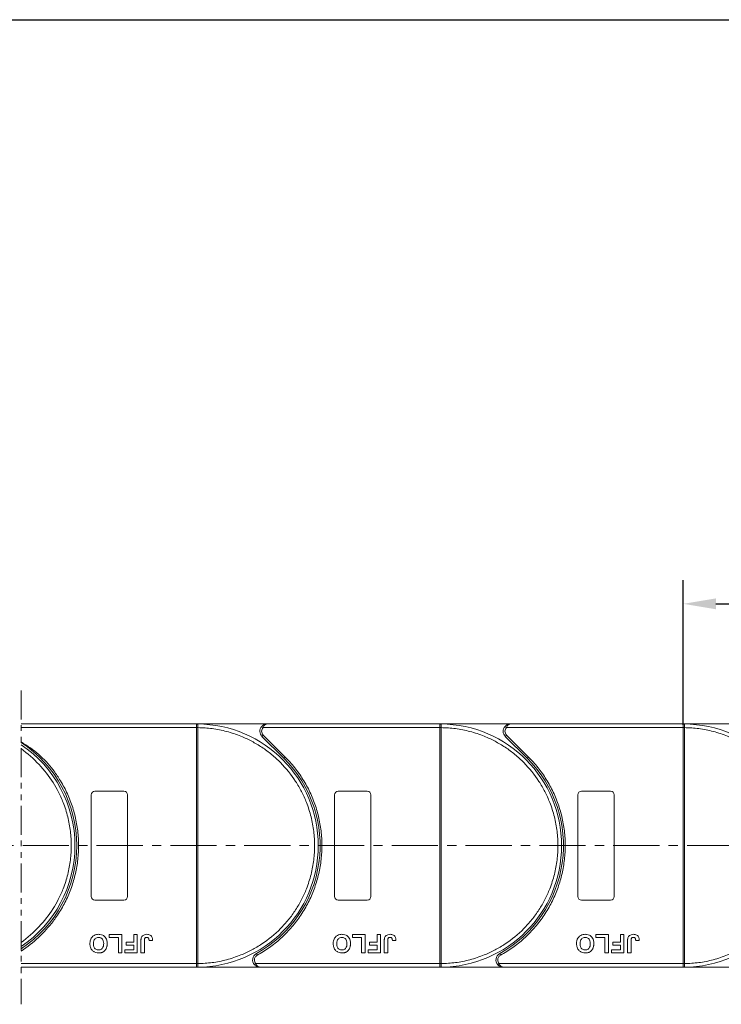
# Model space of a CAD drawing. Header units: millimetres. Extents: x 1995 to 3465, y 709 to 1742.
# Tile 20 of 45: x 2955 to 3149, y 1182 to 1453. Entities that reach past the tile are written whole.
import ezdxf

# ---------------------------------------------------------------- set-up
doc = ezdxf.new("R2010")
doc.units = ezdxf.units.MM
doc.linetypes.add('CENTERX2', pattern=[20.32, 12.7, -2.54, 2.54, -2.54])
doc.linetypes.add('PHANTOM2', pattern=[31.75, 15.875, -3.175, 3.175, -3.175, 3.175, -3.175])
doc.styles.get("Standard").update_dxf_attribs({"font": '仿宋_GB2312.ttf', "width": 0.8})
doc.dimstyles.new('副本 ISO-45.1', dxfattribs={"dimtxt": 10, "dimasz": 9, "dimexe": 6.5, "dimexo": 0.625, "dimgap": 2.5, "dimtad": 1, "dimdsep": 46, "dimtxsty": 'Standard', "dimcen": 2.5, "dimadec": 0, "dimazin": 0, "dimtfac": 1, "dimtmove": 0, "dimatfit": 3, "dimfxl": 0, "dimarcsym": 0})

# ---------------------------------------------------------------- blocks, each defined once
blk = doc.blocks.new('*D2275')
at = {"color": 0, "lineweight": -2}
for p, q in [((2874.61, 1452.94), (3389.92, 1452.94)), ((3383.42, 1200.96), (3383.42, 1443.94)), ((3296.36, 1191.96), (3389.92, 1191.96))]:
    blk.add_line(p, q, dxfattribs=at)
at = {"color": 0, "lineweight": 9}
for points in [[(3381.92, 1443.94), (3384.92, 1443.94), (3383.42, 1452.94)], [(3381.92, 1200.96), (3384.92, 1200.96), (3383.42, 1191.96)]]:
    blk.add_solid(points, dxfattribs=at)
at = {"layer": 'Defpoints', "color": 0, "lineweight": 9}
for p in [(2873.98, 1452.94), (3383.42, 1452.94), (3295.74, 1191.96)]:
    blk.add_point(p, dxfattribs=at)
at = {"color": 0, "lineweight": 9, "insert": (3375.92, 1322.45), "char_height": 10, "attachment_point": 5, "rotation": 90}
blk.add_mtext('2R+67', dxfattribs=at)
blk = doc.blocks.new('*D2279')
at = {"color": 0, "lineweight": -2}
for p, q in [((3138.1, 1258.73), (3138.1, 1298.55)), ((3205.1, 1259.08), (3205.1, 1298.55)), ((3147.1, 1292.05), (3196.1, 1292.05))]:
    blk.add_line(p, q, dxfattribs=at)
at = {"color": 0, "lineweight": 9}
for points in [[(3147.1, 1293.55), (3147.1, 1290.55), (3138.1, 1292.05)], [(3196.1, 1293.55), (3196.1, 1290.55), (3205.1, 1292.05)]]:
    blk.add_solid(points, dxfattribs=at)
at = {"layer": 'Defpoints', "color": 0, "lineweight": 9}
for p in [(3205.1, 1292.05), (3205.1, 1258.46), (3138.1, 1258.1)]:
    blk.add_point(p, dxfattribs=at)
at = {"color": 0, "lineweight": 9, "insert": (3171.6, 1299.55), "char_height": 10, "attachment_point": 5}
blk.add_mtext('67', dxfattribs=at)

msp = doc.modelspace()

# ---------------------------------------------------------------- linework, layer by layer
at = {"color": 3, "linetype": 'PHANTOM2', "lineweight": 9, "ltscale": 0.5}
msp.add_line((2955.796, 1268.134), (2955.795, 1181.745), dxfattribs=at)
at = {"color": 7, "linetype": 'Continuous', "lineweight": 15}
for p, q in [((3004.104, 1258.955), (2955.796, 1258.955)), ((3004.104, 1258.955), (3004.338, 1258.954)), ((3023.515, 1258.955), (3004.104, 1258.955)), ((3071.104, 1258.955), (3023.515, 1258.955)), ((3090.515, 1258.955), (3071.104, 1258.955)), ((3071.104, 1258.955), (3071.338, 1258.954)), ((3138.104, 1258.955), (3090.515, 1258.955)), ((3138.104, 1258.955), (3138.338, 1258.954)), ((3157.515, 1258.955), (3138.104, 1258.955)), ((2955.796, 1257.955), (3004.104, 1257.955)), ((3004.104, 1192.957), (3004.104, 1257.953)), ((3004.104, 1257.953), (3004.454, 1257.953)), ((3004.454, 1257.956), (3004.454, 1257.953)), ((3004.454, 1257.953), (3004.454, 1192.957)), ((3022.025, 1258.289), (3022.397, 1257.955)), ((3022.455, 1255.895), (3022.101, 1255.541)), ((3022.397, 1257.955), (3071.104, 1257.955)), ((3022.455, 1255.895), (3028.499, 1249.85)), ((3071.104, 1192.957), (3071.104, 1257.953)), ((3071.104, 1257.953), (3071.454, 1257.953)), ((3071.454, 1257.956), (3071.454, 1257.953)), ((3071.454, 1257.953), (3071.454, 1192.957)), ((3089.025, 1258.289), (3089.397, 1257.955)), ((3089.455, 1255.895), (3089.101, 1255.541)), ((3089.397, 1257.955), (3138.104, 1257.955)), ((3089.455, 1255.895), (3095.499, 1249.85)), ((3138.104, 1192.957), (3138.104, 1257.953)), ((3138.104, 1257.953), (3138.454, 1257.953)), ((3138.454, 1257.956), (3138.454, 1257.953)), ((3138.454, 1257.953), (3138.454, 1192.957)), ((3022.101, 1255.541), (3028.145, 1249.497)), ((3089.101, 1255.541), (3095.145, 1249.497)), ((3028.499, 1249.85), (3028.145, 1249.497)), ((3095.499, 1249.85), (3095.145, 1249.497)), ((2975.104, 1211.455), (2975.104, 1239.455)), ((2976.104, 1240.455), (2984.104, 1240.455)), ((2985.104, 1239.455), (2985.104, 1211.455)), ((3042.104, 1211.455), (3042.104, 1239.455)), ((3043.104, 1240.455), (3051.104, 1240.455)), ((3052.104, 1239.455), (3052.104, 1211.455)), ((3109.104, 1211.455), (3109.104, 1239.455)), ((3110.104, 1240.455), (3118.104, 1240.455)), ((3119.104, 1239.455), (3119.104, 1211.455)), ((2984.104, 1210.455), (2976.104, 1210.455)), ((3051.104, 1210.455), (3043.104, 1210.455)), ((3118.104, 1210.455), (3110.104, 1210.455)), ((2979.988, 1200.122), (2979.988, 1200.955)), ((2979.988, 1200.955), (2983.514, 1200.955)), ((2982.552, 1200.122), (2979.988, 1200.122)), ((2982.552, 1195.955), (2982.552, 1200.122)), ((2983.514, 1200.955), (2983.514, 1195.955)), ((2984.668, 1198.006), (2984.668, 1198.84)), ((2984.668, 1198.84), (2986.783, 1198.84)), ((2986.783, 1200.955), (2987.745, 1200.955)), ((2986.783, 1198.84), (2986.783, 1200.955)), ((2987.745, 1200.955), (2987.745, 1195.955)), ((2988.77, 1195.955), (2988.77, 1199.107)), ((2989.732, 1199.191), (2989.732, 1195.955)), ((2991.014, 1199.289), (2991.976, 1199.353)), ((3046.988, 1200.955), (3050.514, 1200.955)), ((3046.988, 1200.122), (3046.988, 1200.955)), ((3049.552, 1200.122), (3046.988, 1200.122)), ((3049.552, 1195.955), (3049.552, 1200.122)), ((3050.514, 1200.955), (3050.514, 1195.955)), ((3051.668, 1198.006), (3051.668, 1198.84)), ((3051.668, 1198.84), (3053.783, 1198.84)), ((3053.783, 1200.955), (3054.745, 1200.955)), ((3053.783, 1198.84), (3053.783, 1200.955)), ((3054.745, 1200.955), (3054.745, 1195.955)), ((3055.77, 1195.955), (3055.77, 1199.107)), ((3056.732, 1199.191), (3056.732, 1195.955)), ((3058.014, 1199.289), (3058.976, 1199.353)), ((3113.988, 1200.955), (3117.514, 1200.955)), ((3113.988, 1200.122), (3113.988, 1200.955)), ((3116.552, 1200.122), (3113.988, 1200.122)), ((3116.552, 1195.955), (3116.552, 1200.122)), ((3117.514, 1200.955), (3117.514, 1195.955)), ((3118.668, 1198.006), (3118.668, 1198.84)), ((3118.668, 1198.84), (3120.783, 1198.84)), ((3120.783, 1200.955), (3121.745, 1200.955)), ((3120.783, 1198.84), (3120.783, 1200.955)), ((3121.745, 1200.955), (3121.745, 1195.955)), ((3122.77, 1195.955), (3122.77, 1199.107)), ((3123.732, 1199.191), (3123.732, 1195.955)), ((3125.014, 1199.289), (3125.976, 1199.353)), ((2983.514, 1195.955), (2982.552, 1195.955)), ((2984.347, 1196.789), (2986.783, 1196.789)), ((2984.347, 1195.955), (2984.347, 1196.789)), ((2987.745, 1195.955), (2984.347, 1195.955)), ((2986.783, 1198.006), (2984.668, 1198.006)), ((2986.783, 1196.789), (2986.783, 1198.006)), ((2989.732, 1195.955), (2988.77, 1195.955)), ((3050.514, 1195.955), (3049.552, 1195.955)), ((3051.347, 1195.955), (3051.347, 1196.789)), ((3051.347, 1196.789), (3053.783, 1196.789)), ((3054.745, 1195.955), (3051.347, 1195.955)), ((3053.783, 1198.006), (3051.668, 1198.006)), ((3053.783, 1196.789), (3053.783, 1198.006)), ((3056.732, 1195.955), (3055.77, 1195.955)), ((3117.514, 1195.955), (3116.552, 1195.955)), ((3118.347, 1195.955), (3118.347, 1196.789)), ((3118.347, 1196.789), (3120.783, 1196.789)), ((3121.745, 1195.955), (3118.347, 1195.955)), ((3120.783, 1198.006), (3118.668, 1198.006)), ((3120.783, 1196.789), (3120.783, 1198.006)), ((3123.732, 1195.955), (3122.77, 1195.955)), ((3020.564, 1195.705), (3020.806, 1195.268)), ((3087.564, 1195.705), (3087.806, 1195.268)), ((3004.104, 1192.955), (2955.795, 1192.955)), ((2955.795, 1191.955), (3004.104, 1191.955)), ((3004.454, 1192.957), (3004.104, 1192.957)), ((3004.338, 1191.956), (3004.104, 1191.955)), ((3004.104, 1191.955), (3021.532, 1191.955)), ((3004.454, 1192.957), (3004.454, 1192.954)), ((3020.414, 1192.955), (3020.041, 1192.622)), ((3071.104, 1192.955), (3020.414, 1192.955)), ((3021.532, 1191.955), (3071.104, 1191.955)), ((3071.454, 1192.957), (3071.104, 1192.957)), ((3071.338, 1191.956), (3071.104, 1191.955)), ((3071.104, 1191.955), (3088.532, 1191.955)), ((3071.454, 1192.957), (3071.454, 1192.954)), ((3087.414, 1192.955), (3087.041, 1192.622)), ((3138.104, 1192.955), (3087.414, 1192.955)), ((3088.532, 1191.955), (3138.104, 1191.955)), ((3138.454, 1192.957), (3138.104, 1192.957)), ((3138.338, 1191.956), (3138.104, 1191.955)), ((3138.104, 1191.955), (3155.532, 1191.955)), ((3138.454, 1192.957), (3138.454, 1192.954))]:
    msp.add_line(p, q, dxfattribs=at)
at = {"color": 1, "linetype": 'CENTERX2', "lineweight": 13}
msp.add_line((3314.402, 1225.455), (2608.59, 1225.455), dxfattribs=at)
at = {"color": 7, "linetype": 'Continuous', "lineweight": 15}
for centre, radius, start, end in [((3004.34, 1258.659), 0.295, 90.53836, 143.36012), ((3004.104, 1225.455), 33.5, 270.40019, 89.59981), ((3071.34, 1258.659), 0.295, 90.53836, 143.36012), ((3071.104, 1225.455), 33.5, 270.40019, 89.59981), ((3138.34, 1258.659), 0.295, 90.53836, 143.36012), ((3138.104, 1225.455), 33.5, 270.40019, 89.59981), ((3004.366, 1227.773), 30.184, 89.8339, 90.49831), ((3023.515, 1256.955), 2, 138.18969, 225), ((3071.366, 1227.773), 30.184, 89.8339, 90.49831), ((3090.515, 1256.955), 2, 138.18969, 225), ((3138.366, 1227.773), 30.184, 89.8339, 90.49831), ((2937.104, 1225.455), 34, 303.35045, 56.64799), ((2937.104, 1225.455), 33.5, 303.91512, 56.08332), ((3004.104, 1225.455), 34, 298.95502, 45), ((3071.104, 1225.455), 34, 298.95502, 45), ((2976.104, 1239.455), 1, 90, 180), ((2984.104, 1239.455), 1, 0, 90), ((3043.104, 1239.455), 1, 90, 180), ((3051.104, 1239.455), 1, 0, 90), ((3110.104, 1239.455), 1, 90, 180), ((3118.104, 1239.455), 1, 0, 90), ((2976.104, 1211.455), 1, 180, 270), ((2984.104, 1211.455), 1, 270, 0), ((3043.104, 1211.455), 1, 180, 270), ((3051.104, 1211.455), 1, 270, 0), ((3110.104, 1211.455), 1, 180, 270), ((3118.104, 1211.455), 1, 270, 360), ((3021.532, 1193.955), 2, 118.95502, 221.81031), ((3088.532, 1193.955), 2, 118.95502, 221.81031), ((3004.366, 1223.138), 30.184, 269.50169, 270.1661), ((3004.34, 1192.251), 0.295, 216.63988, 269.46164), ((3071.366, 1223.138), 30.184, 269.50169, 270.1661), ((3071.34, 1192.251), 0.295, 216.63988, 269.46164), ((3138.366, 1223.138), 30.184, 269.50169, 270.1661), ((3138.34, 1192.251), 0.295, 216.63988, 269.46164)]:
    msp.add_arc(centre, radius, start, end, dxfattribs=at)
for points in [[(3004.104, 1258.835), (3004.104, 1258.87), (3004.104, 1258.94), (3004.104, 1258.95), (3004.104, 1258.955)], [(3071.104, 1258.835), (3071.104, 1258.87), (3071.104, 1258.94), (3071.104, 1258.95), (3071.104, 1258.955)], [(3138.104, 1258.835), (3138.104, 1258.87), (3138.104, 1258.94), (3138.104, 1258.95), (3138.104, 1258.955)], [(3022.397, 1257.955), (3022.288, 1257.806), (3022.068, 1257.508), (3022.033, 1257.139), (3022.015, 1256.955)], [(3022.015, 1256.955), (3022.036, 1256.757), (3022.077, 1256.359), (3022.329, 1256.049), (3022.455, 1255.895)], [(3089.397, 1257.955), (3089.288, 1257.806), (3089.068, 1257.508), (3089.033, 1257.139), (3089.015, 1256.955)], [(3089.015, 1256.955), (3089.036, 1256.757), (3089.077, 1256.359), (3089.329, 1256.049), (3089.455, 1255.895)], [(3020.032, 1193.955), (3020.05, 1193.771), (3020.085, 1193.402), (3020.304, 1193.104), (3020.414, 1192.955)], [(3087.032, 1193.955), (3087.05, 1193.771), (3087.085, 1193.402), (3087.304, 1193.104), (3087.414, 1192.955)], [(3004.104, 1191.955), (3004.104, 1191.96), (3004.104, 1191.971), (3004.104, 1192.04), (3004.104, 1192.075)], [(3071.104, 1191.955), (3071.104, 1191.96), (3071.104, 1191.971), (3071.104, 1192.04), (3071.104, 1192.075)], [(3138.104, 1191.955), (3138.104, 1191.96), (3138.104, 1191.971), (3138.104, 1192.04), (3138.104, 1192.075)]]:
    msp.add_open_spline(points, degree=3, dxfattribs=at)
for points, knots in [([(3004.104, 1257.955), (3004.104, 1258.068), (3004.104, 1258.293), (3004.104, 1258.591), (3004.104, 1258.759), (3004.104, 1258.825), (3004.104, 1258.835)], [0, 0, 0, 0, 0.3133566, 0.6267132, 0.9400698, 1, 1, 1, 1]), ([(3004.338, 1258.954), (3004.355, 1258.952), (3004.392, 1258.945), (3004.421, 1258.891), (3004.44, 1258.798), (3004.452, 1258.652), (3004.454, 1258.456), (3004.455, 1258.211), (3004.454, 1258.047), (3004.454, 1257.956)], [0, 0, 0, 0, 0.1119973, 0.2448439, 0.3691679, 0.5008987, 0.6875333, 0.8281382, 1, 1, 1, 1]), ([(3022.025, 1258.289), (3022.119, 1258.382), (3022.329, 1258.589), (3022.828, 1258.877), (3023.246, 1258.924), (3023.515, 1258.955)], [0, 0, 0, 0, 0.2270634, 0.5015869, 1, 1, 1, 1]), ([(3023.515, 1258.955), (3023.409, 1258.942), (3023.198, 1258.916), (3022.888, 1258.704), (3022.609, 1258.378), (3022.465, 1258.091), (3022.397, 1257.955)], [0, 0, 0, 0, 0.2515188, 0.5017844, 0.7656323, 1, 1, 1, 1]), ([(3071.104, 1257.955), (3071.104, 1258.068), (3071.104, 1258.293), (3071.104, 1258.591), (3071.104, 1258.759), (3071.104, 1258.825), (3071.104, 1258.835)], [0, 0, 0, 0, 0.3133566, 0.6267132, 0.9400698, 1, 1, 1, 1]), ([(3071.338, 1258.954), (3071.355, 1258.952), (3071.392, 1258.945), (3071.421, 1258.891), (3071.44, 1258.798), (3071.452, 1258.652), (3071.454, 1258.456), (3071.455, 1258.211), (3071.454, 1258.047), (3071.454, 1257.956)], [0, 0, 0, 0, 0.1119973, 0.2448439, 0.3691679, 0.5008987, 0.6875333, 0.8281382, 1, 1, 1, 1]), ([(3089.025, 1258.289), (3089.119, 1258.382), (3089.329, 1258.589), (3089.828, 1258.877), (3090.246, 1258.924), (3090.515, 1258.955)], [0, 0, 0, 0, 0.2270634, 0.50158693, 1, 1, 1, 1]), ([(3090.515, 1258.955), (3090.409, 1258.942), (3090.198, 1258.916), (3089.888, 1258.704), (3089.609, 1258.378), (3089.465, 1258.091), (3089.397, 1257.955)], [0, 0, 0, 0, 0.2515188, 0.5017844, 0.7656323, 1, 1, 1, 1]), ([(3138.104, 1257.955), (3138.104, 1258.068), (3138.104, 1258.293), (3138.104, 1258.591), (3138.104, 1258.759), (3138.104, 1258.825), (3138.104, 1258.835)], [0, 0, 0, 0, 0.3133566, 0.6267132, 0.9400698, 1, 1, 1, 1]), ([(3138.338, 1258.954), (3138.355, 1258.952), (3138.392, 1258.945), (3138.421, 1258.891), (3138.44, 1258.798), (3138.452, 1258.652), (3138.454, 1258.456), (3138.455, 1258.211), (3138.454, 1258.047), (3138.454, 1257.956)], [0, 0, 0, 0, 0.1119973, 0.2448439, 0.3691679, 0.5008987, 0.6875333, 0.8281382, 1, 1, 1, 1]), ([(3004.104, 1257.953), (3004.104, 1257.954), (3004.104, 1257.954), (3004.104, 1257.955), (3004.104, 1257.955), (3004.104, 1257.955)], [0, 0, 0, 0, 0.3846661, 0.6923333, 1, 1, 1, 1]), ([(3004.454, 1257.953), (3005.767, 1257.893), (3008.432, 1257.771), (3012.422, 1256.957), (3016.065, 1255.752), (3019.301, 1254.246), (3022.126, 1252.567), (3024.787, 1250.598), (3028.066, 1247.606), (3030.854, 1244.142), (3033.056, 1240.341), (3034.526, 1237.089), (3035.7, 1233.433), (3036.442, 1229.435), (3036.683, 1225.455), (3036.442, 1221.475), (3035.7, 1217.477), (3034.526, 1213.821), (3033.056, 1210.569), (3031.408, 1207.726), (3029.468, 1205.044), (3026.512, 1201.733), (3023.078, 1198.908), (3019.301, 1196.665), (3016.065, 1195.159), (3012.421, 1193.953), (3008.432, 1193.14), (3005.766, 1193.017), (3004.454, 1192.957)], [0, 0, 0, 0, 0.038862, 0.078912, 0.1200677, 0.1522272, 0.1843815, 0.2172151, 0.2500433, 0.3156185, 0.347778, 0.3799323, 0.4210926, 0.4611415, 0.5, 0.5388632, 0.578912, 0.6200677, 0.6522272, 0.6843815, 0.7172151, 0.7500433, 0.8156185, 0.847778, 0.8799323, 0.9210926, 0.9611404, 1, 1, 1, 1]), ([(3071.104, 1257.953), (3071.104, 1257.954), (3071.104, 1257.954), (3071.104, 1257.955), (3071.104, 1257.955), (3071.104, 1257.955)], [0, 0, 0, 0, 0.3846661, 0.6923333, 1, 1, 1, 1]), ([(3071.454, 1257.953), (3072.767, 1257.893), (3075.432, 1257.771), (3079.422, 1256.957), (3083.065, 1255.752), (3086.301, 1254.246), (3089.126, 1252.567), (3091.787, 1250.598), (3095.066, 1247.606), (3097.854, 1244.142), (3100.056, 1240.341), (3101.526, 1237.089), (3102.7, 1233.433), (3103.442, 1229.435), (3103.683, 1225.455), (3103.442, 1221.475), (3102.7, 1217.477), (3101.526, 1213.821), (3100.056, 1210.569), (3098.408, 1207.726), (3096.468, 1205.044), (3093.512, 1201.733), (3090.078, 1198.908), (3086.301, 1196.665), (3083.065, 1195.159), (3079.421, 1193.953), (3075.432, 1193.14), (3072.766, 1193.017), (3071.454, 1192.957)], [0, 0, 0, 0, 0.038862, 0.078912, 0.1200677, 0.1522272, 0.1843815, 0.2172151, 0.2500433, 0.3156185, 0.347778, 0.3799323, 0.4210926, 0.4611415, 0.5, 0.5388632, 0.578912, 0.6200677, 0.6522272, 0.6843815, 0.7172151, 0.7500433, 0.8156185, 0.847778, 0.8799323, 0.9210926, 0.9611404, 1, 1, 1, 1]), ([(3138.104, 1257.953), (3138.104, 1257.954), (3138.104, 1257.954), (3138.104, 1257.955), (3138.104, 1257.955), (3138.104, 1257.955)], [0, 0, 0, 0, 0.3846661, 0.6923333, 1, 1, 1, 1]), ([(3138.454, 1257.953), (3139.767, 1257.893), (3142.432, 1257.771), (3146.422, 1256.957), (3150.065, 1255.752), (3153.301, 1254.246), (3156.126, 1252.567), (3158.787, 1250.598), (3162.066, 1247.606), (3164.854, 1244.142), (3167.056, 1240.341), (3168.526, 1237.089), (3169.7, 1233.433), (3170.442, 1229.435), (3170.683, 1225.455), (3170.442, 1221.475), (3169.7, 1217.477), (3168.526, 1213.821), (3167.056, 1210.569), (3165.408, 1207.726), (3163.468, 1205.044), (3160.512, 1201.733), (3157.078, 1198.908), (3153.301, 1196.665), (3150.065, 1195.159), (3146.421, 1193.953), (3142.432, 1193.14), (3139.766, 1193.017), (3138.454, 1192.957)], [0, 0, 0, 0, 0.038862, 0.078912, 0.1200677, 0.1522272, 0.1843815, 0.2172151, 0.2500433, 0.3156185, 0.347778, 0.3799323, 0.4210926, 0.4611415, 0.5, 0.5388632, 0.578912, 0.6200677, 0.6522272, 0.6843815, 0.7172151, 0.7500433, 0.8156185, 0.847778, 0.8799323, 0.9210926, 0.9611404, 1, 1, 1, 1]), ([(2955.796, 1254.013), (2959.327, 1251.928), (2962.257, 1249.365), (2964.584, 1246.322), (2965.229, 1245.48), (2966.584, 1243.488), (2968.389, 1240.187), (2969.898, 1236.421), (2970.957, 1232.505), (2971.543, 1228.532), (2971.668, 1224.559), (2971.34, 1220.63), (2970.57, 1216.763), (2969.351, 1212.98), (2967.69, 1209.323), (2966.014, 1206.553), (2964.907, 1205.022), (2964.584, 1204.596), (2962.196, 1201.449), (2959.266, 1198.714), (2955.795, 1196.392)], [-0.1066055, -0.1066055, -0.1066055, -0.1066055, 0.0734669, 0.0734669, 0.0734669, 0.1233073, 0.1864354, 0.25, 0.3135645, 0.3766927, 0.4383422, 0.5, 0.5616495, 0.6233073, 0.6864354, 0.75, 0.7751514, 0.7751514, 0.7751514, 0.9607454, 0.9607454, 0.9607454, 0.9607454]), ([(2955.796, 1252.159), (2959.419, 1249.463), (2962.348, 1246.346), (2964.584, 1242.807), (2965.096, 1241.998), (2966.11, 1240.222), (2967.526, 1237.089), (2968.7, 1233.433), (2969.442, 1229.435), (2969.683, 1225.455), (2969.442, 1221.475), (2968.7, 1217.477), (2967.526, 1213.821), (2966.11, 1210.688), (2965.095, 1208.912), (2964.584, 1208.103), (2962.341, 1204.551), (2959.411, 1201.431), (2955.796, 1198.743)], [0.19563197, 0.19563197, 0.19563197, 0.19563197, 0.31946604, 0.31946604, 0.31946604, 0.34777802, 0.37993233, 0.42109262, 0.46114154, 0.50000001, 0.53886316, 0.57891202, 0.62006769, 0.65222721, 0.6805396, 0.6805396, 0.6805396, 0.80485998, 0.80485998, 0.80485998, 0.80485998]), ([(3028.499, 1249.85), (3029.396, 1248.892), (3031.192, 1246.976), (3033.463, 1243.709), (3035.389, 1240.187), (3036.898, 1236.421), (3037.957, 1232.505), (3038.543, 1228.532), (3038.668, 1224.559), (3038.34, 1220.63), (3037.57, 1216.763), (3036.351, 1212.98), (3034.69, 1209.323), (3032.59, 1205.853), (3030.099, 1202.65), (3027.274, 1199.798), (3024.188, 1197.286), (3021.933, 1195.941), (3020.806, 1195.268)], [0, 0, 0, 0, 0.0616516, 0.1233073, 0.1864354, 0.25, 0.3135645, 0.3766927, 0.4383422, 0.5, 0.5616495, 0.6233073, 0.6864354, 0.75, 0.8135645, 0.8766927, 0.9383443, 1, 1, 1, 1]), ([(3095.499, 1249.85), (3096.396, 1248.892), (3098.192, 1246.976), (3100.463, 1243.709), (3102.389, 1240.187), (3103.898, 1236.421), (3104.957, 1232.505), (3105.543, 1228.532), (3105.668, 1224.559), (3105.34, 1220.63), (3104.57, 1216.763), (3103.351, 1212.98), (3101.69, 1209.323), (3099.59, 1205.853), (3097.099, 1202.65), (3094.274, 1199.798), (3091.188, 1197.286), (3088.933, 1195.941), (3087.806, 1195.268)], [0, 0, 0, 0, 0.0616516, 0.1233073, 0.1864354, 0.25, 0.3135645, 0.3766927, 0.4383422, 0.5, 0.5616495, 0.6233073, 0.6864354, 0.75, 0.8135645, 0.8766927, 0.9383443, 1, 1, 1, 1]), ([(2974.732, 1198.462), (2974.735, 1198.596), (2974.746, 1198.998), (2974.888, 1199.638), (2975.279, 1200.3), (2975.853, 1200.767), (2976.493, 1200.992), (2976.914, 1201.011), (2977.097, 1201.019)], [0, 0, 0, 0, 0.1018882, 0.3073435, 0.4929627, 0.6786474, 0.8607914, 1, 1, 1, 1]), ([(2975.693, 1198.438), (2975.698, 1198.571), (2975.709, 1198.947), (2975.849, 1199.469), (2976.196, 1199.889), (2976.573, 1200.119), (2976.893, 1200.181), (2977.066, 1200.185), (2977.099, 1200.186)], [0, 0, 0, 0, 0.1585903, 0.4472388, 0.6203806, 0.7935748, 0.9612953, 1, 1, 1, 1]), ([(2977.097, 1201.019), (2977.23, 1201.015), (2977.634, 1201.001), (2978.294, 1200.811), (2978.916, 1200.322), (2979.341, 1199.612), (2979.466, 1198.975), (2979.474, 1198.573), (2979.476, 1198.485)], [0, 0, 0, 0, 0.1021706, 0.3092201, 0.51365, 0.6922749, 0.9324126, 1, 1, 1, 1]), ([(2977.099, 1200.186), (2977.233, 1200.177), (2977.504, 1200.158), (2977.884, 1199.977), (2978.207, 1199.676), (2978.457, 1199.183), (2978.51, 1198.751), (2978.514, 1198.48), (2978.514, 1198.452)], [0, 0, 0, 0, 0.1597099, 0.3204292, 0.4910735, 0.6770503, 0.9662903, 1, 1, 1, 1]), ([(2988.77, 1199.107), (2988.771, 1199.174), (2988.773, 1199.307), (2988.781, 1199.487), (2988.795, 1199.646), (2988.815, 1199.784), (2988.839, 1199.923), (2988.866, 1200.013), (2988.88, 1200.058)], [0, 0, 0, 0, 0.2082698, 0.416707, 0.5614806, 0.7065734, 0.8528245, 1, 1, 1, 1]), ([(2988.88, 1200.058), (2988.934, 1200.182), (2989.042, 1200.431), (2989.345, 1200.734), (2989.811, 1200.983), (2990.197, 1201.006), (2990.431, 1201.019)], [0, 0, 0, 0, 0.2064605, 0.4135145, 0.6452106, 1, 1, 1, 1]), ([(2989.732, 1199.191), (2989.735, 1199.325), (2989.74, 1199.555), (2989.789, 1199.835), (2989.879, 1200.014), (2989.997, 1200.11), (2990.164, 1200.176), (2990.291, 1200.182), (2990.369, 1200.186)], [0, 0, 0, 0, 0.29202728, 0.5048541, 0.61390458, 0.72368495, 0.82981647, 1, 1, 1, 1]), ([(2990.369, 1200.186), (2990.41, 1200.184), (2990.494, 1200.181), (2990.605, 1200.15), (2990.698, 1200.105), (2990.771, 1200.05), (2990.834, 1199.985), (2990.867, 1199.935), (2990.884, 1199.911)], [0, 0, 0, 0, 0.202387, 0.4109073, 0.5578292, 0.7094718, 0.8532239, 1, 1, 1, 1]), ([(2990.431, 1201.019), (2990.565, 1201.014), (2990.869, 1201.001), (2991.321, 1200.84), (2991.679, 1200.514), (2991.934, 1200.007), (2991.959, 1199.61), (2991.976, 1199.353)], [0, 0, 0, 0, 0.1552919, 0.3531453, 0.543243, 0.704067, 1, 1, 1, 1]), ([(2990.884, 1199.911), (2990.903, 1199.873), (2990.941, 1199.798), (2990.969, 1199.685), (2990.988, 1199.58), (2991.001, 1199.483), (2991.009, 1199.386), (2991.012, 1199.321), (2991.014, 1199.289)], [0, 0, 0, 0, 0.1938055, 0.3931273, 0.5440688, 0.6954121, 0.8476129, 1, 1, 1, 1]), ([(3041.732, 1198.462), (3041.735, 1198.596), (3041.746, 1198.998), (3041.888, 1199.638), (3042.279, 1200.3), (3042.853, 1200.767), (3043.493, 1200.992), (3043.914, 1201.011), (3044.097, 1201.019)], [0, 0, 0, 0, 0.1018882, 0.3073435, 0.4929627, 0.6786474, 0.8607914, 1, 1, 1, 1]), ([(3042.693, 1198.438), (3042.698, 1198.571), (3042.709, 1198.947), (3042.849, 1199.469), (3043.196, 1199.889), (3043.573, 1200.119), (3043.893, 1200.181), (3044.066, 1200.185), (3044.099, 1200.186)], [0, 0, 0, 0, 0.1585903, 0.4472388, 0.6203806, 0.7935748, 0.9612953, 1, 1, 1, 1]), ([(3044.097, 1201.019), (3044.23, 1201.015), (3044.634, 1201.001), (3045.294, 1200.811), (3045.916, 1200.322), (3046.341, 1199.612), (3046.466, 1198.975), (3046.474, 1198.573), (3046.476, 1198.485)], [0, 0, 0, 0, 0.1021706, 0.3092201, 0.51365, 0.6922749, 0.9324126, 1, 1, 1, 1]), ([(3044.099, 1200.186), (3044.233, 1200.177), (3044.504, 1200.158), (3044.884, 1199.977), (3045.207, 1199.676), (3045.457, 1199.183), (3045.51, 1198.751), (3045.514, 1198.48), (3045.514, 1198.452)], [0, 0, 0, 0, 0.1597099, 0.3204292, 0.4910735, 0.6770503, 0.9662903, 1, 1, 1, 1]), ([(3055.77, 1199.107), (3055.771, 1199.174), (3055.773, 1199.307), (3055.781, 1199.487), (3055.795, 1199.646), (3055.815, 1199.784), (3055.839, 1199.923), (3055.866, 1200.013), (3055.88, 1200.058)], [0, 0, 0, 0, 0.2082698, 0.416707, 0.5614806, 0.7065734, 0.8528245, 1, 1, 1, 1]), ([(3055.88, 1200.058), (3055.934, 1200.182), (3056.042, 1200.431), (3056.345, 1200.734), (3056.811, 1200.983), (3057.197, 1201.006), (3057.431, 1201.019)], [0, 0, 0, 0, 0.2064605, 0.4135145, 0.6452106, 1, 1, 1, 1]), ([(3056.732, 1199.191), (3056.735, 1199.325), (3056.74, 1199.555), (3056.789, 1199.835), (3056.879, 1200.014), (3056.997, 1200.11), (3057.164, 1200.176), (3057.291, 1200.182), (3057.369, 1200.186)], [0, 0, 0, 0, 0.29202728, 0.5048541, 0.61390458, 0.72368495, 0.82981647, 1, 1, 1, 1]), ([(3057.369, 1200.186), (3057.41, 1200.184), (3057.494, 1200.181), (3057.605, 1200.15), (3057.698, 1200.105), (3057.771, 1200.05), (3057.834, 1199.985), (3057.867, 1199.935), (3057.884, 1199.911)], [0, 0, 0, 0, 0.202387, 0.4109073, 0.5578292, 0.7094718, 0.8532239, 1, 1, 1, 1]), ([(3057.431, 1201.019), (3057.565, 1201.014), (3057.869, 1201.001), (3058.321, 1200.84), (3058.679, 1200.514), (3058.934, 1200.007), (3058.959, 1199.61), (3058.976, 1199.353)], [0, 0, 0, 0, 0.1552919, 0.3531453, 0.543243, 0.704067, 1, 1, 1, 1]), ([(3057.884, 1199.911), (3057.903, 1199.873), (3057.941, 1199.798), (3057.969, 1199.685), (3057.988, 1199.58), (3058.001, 1199.483), (3058.009, 1199.386), (3058.012, 1199.321), (3058.014, 1199.289)], [0, 0, 0, 0, 0.1938055, 0.3931273, 0.5440688, 0.6954121, 0.8476129, 1, 1, 1, 1]), ([(3108.732, 1198.462), (3108.735, 1198.596), (3108.746, 1198.998), (3108.888, 1199.638), (3109.279, 1200.3), (3109.853, 1200.767), (3110.493, 1200.992), (3110.914, 1201.011), (3111.097, 1201.019)], [0, 0, 0, 0, 0.1018882, 0.3073435, 0.4929627, 0.6786474, 0.8607914, 1, 1, 1, 1]), ([(3109.693, 1198.438), (3109.698, 1198.571), (3109.709, 1198.947), (3109.849, 1199.469), (3110.196, 1199.889), (3110.573, 1200.119), (3110.893, 1200.181), (3111.066, 1200.185), (3111.099, 1200.186)], [0, 0, 0, 0, 0.1585903, 0.4472388, 0.6203806, 0.7935748, 0.9612953, 1, 1, 1, 1]), ([(3111.097, 1201.019), (3111.23, 1201.015), (3111.634, 1201.001), (3112.294, 1200.811), (3112.916, 1200.322), (3113.341, 1199.612), (3113.466, 1198.975), (3113.474, 1198.573), (3113.476, 1198.485)], [0, 0, 0, 0, 0.1021706, 0.3092201, 0.51365, 0.6922749, 0.9324126, 1, 1, 1, 1]), ([(3111.099, 1200.186), (3111.233, 1200.177), (3111.504, 1200.158), (3111.884, 1199.977), (3112.207, 1199.676), (3112.457, 1199.183), (3112.51, 1198.751), (3112.514, 1198.48), (3112.514, 1198.452)], [0, 0, 0, 0, 0.1597099, 0.3204292, 0.4910735, 0.6770503, 0.9662903, 1, 1, 1, 1]), ([(3122.77, 1199.107), (3122.771, 1199.174), (3122.773, 1199.307), (3122.781, 1199.487), (3122.795, 1199.646), (3122.815, 1199.784), (3122.839, 1199.923), (3122.866, 1200.013), (3122.88, 1200.058)], [0, 0, 0, 0, 0.2082698, 0.416707, 0.5614806, 0.7065734, 0.8528245, 1, 1, 1, 1]), ([(3122.88, 1200.058), (3122.934, 1200.182), (3123.042, 1200.431), (3123.345, 1200.734), (3123.811, 1200.983), (3124.197, 1201.006), (3124.431, 1201.019)], [0, 0, 0, 0, 0.2064605, 0.4135145, 0.6452106, 1, 1, 1, 1]), ([(3123.732, 1199.191), (3123.735, 1199.325), (3123.74, 1199.555), (3123.789, 1199.835), (3123.879, 1200.014), (3123.997, 1200.11), (3124.164, 1200.176), (3124.291, 1200.182), (3124.369, 1200.186)], [0, 0, 0, 0, 0.29202728, 0.5048541, 0.61390458, 0.72368495, 0.82981647, 1, 1, 1, 1]), ([(3124.369, 1200.186), (3124.41, 1200.184), (3124.494, 1200.181), (3124.605, 1200.15), (3124.698, 1200.105), (3124.771, 1200.05), (3124.834, 1199.985), (3124.867, 1199.935), (3124.884, 1199.911)], [0, 0, 0, 0, 0.202387, 0.4109073, 0.5578292, 0.7094718, 0.8532239, 1, 1, 1, 1]), ([(3124.431, 1201.019), (3124.565, 1201.014), (3124.869, 1201.001), (3125.321, 1200.84), (3125.679, 1200.514), (3125.934, 1200.007), (3125.959, 1199.61), (3125.976, 1199.353)], [0, 0, 0, 0, 0.1552919, 0.3531453, 0.543243, 0.704067, 1, 1, 1, 1]), ([(3124.884, 1199.911), (3124.903, 1199.873), (3124.941, 1199.798), (3124.969, 1199.685), (3124.988, 1199.58), (3125.001, 1199.483), (3125.009, 1199.386), (3125.012, 1199.321), (3125.014, 1199.289)], [0, 0, 0, 0, 0.1938055, 0.3931273, 0.5440688, 0.6954121, 0.8476129, 1, 1, 1, 1]), ([(2977.111, 1195.891), (2976.977, 1195.896), (2976.573, 1195.909), (2975.919, 1196.104), (2975.301, 1196.591), (2974.873, 1197.298), (2974.742, 1197.949), (2974.734, 1198.363), (2974.732, 1198.462)], [0, 0, 0, 0, 0.1013981, 0.3069957, 0.5061443, 0.6852619, 0.9245571, 1, 1, 1, 1]), ([(2977.099, 1196.724), (2976.964, 1196.733), (2976.694, 1196.75), (2976.31, 1196.919), (2975.999, 1197.206), (2975.761, 1197.668), (2975.699, 1198.097), (2975.694, 1198.383), (2975.693, 1198.438)], [0, 0, 0, 0, 0.1602922, 0.3219224, 0.4907614, 0.6575692, 0.9338827, 1, 1, 1, 1]), ([(2978.514, 1198.452), (2978.51, 1198.319), (2978.5, 1197.982), (2978.382, 1197.503), (2978.097, 1197.089), (2977.739, 1196.834), (2977.386, 1196.735), (2977.172, 1196.727), (2977.099, 1196.724)], [0, 0, 0, 0, 0.15861661, 0.40086372, 0.57305935, 0.74548557, 0.91298519, 1, 1, 1, 1]), ([(2978.164, 1196.087), (2978.102, 1196.063), (2977.978, 1196.013), (2977.794, 1195.965), (2977.618, 1195.929), (2977.451, 1195.907), (2977.281, 1195.893), (2977.168, 1195.892), (2977.111, 1195.891)], [0, 0, 0, 0, 0.1854289, 0.3721896, 0.5277082, 0.6838775, 0.8416784, 1, 1, 1, 1]), ([(2979.252, 1197.214), (2979.192, 1197.094), (2979.072, 1196.854), (2978.755, 1196.464), (2978.435, 1196.21), (2978.193, 1196.101), (2978.164, 1196.087)], [0, 0, 0, 0, 0.2508959, 0.5021661, 0.9405117, 1, 1, 1, 1]), ([(2979.476, 1198.485), (2979.475, 1198.419), (2979.474, 1198.285), (2979.459, 1198.078), (2979.435, 1197.865), (2979.393, 1197.645), (2979.337, 1197.426), (2979.28, 1197.285), (2979.252, 1197.214)], [0, 0, 0, 0, 0.1539502, 0.3081809, 0.478699, 0.6499612, 0.8242026, 1, 1, 1, 1]), ([(3044.111, 1195.891), (3043.977, 1195.896), (3043.573, 1195.909), (3042.919, 1196.104), (3042.301, 1196.591), (3041.873, 1197.298), (3041.742, 1197.949), (3041.734, 1198.363), (3041.732, 1198.462)], [0, 0, 0, 0, 0.1013981, 0.3069957, 0.5061443, 0.6852619, 0.9245571, 1, 1, 1, 1]), ([(3044.099, 1196.724), (3043.964, 1196.733), (3043.694, 1196.75), (3043.31, 1196.919), (3042.999, 1197.206), (3042.761, 1197.668), (3042.699, 1198.097), (3042.694, 1198.383), (3042.693, 1198.438)], [0, 0, 0, 0, 0.1602922, 0.3219224, 0.4907614, 0.6575692, 0.9338827, 1, 1, 1, 1]), ([(3045.514, 1198.452), (3045.51, 1198.319), (3045.5, 1197.982), (3045.382, 1197.503), (3045.097, 1197.089), (3044.739, 1196.834), (3044.386, 1196.735), (3044.172, 1196.727), (3044.099, 1196.724)], [0, 0, 0, 0, 0.15861661, 0.40086372, 0.57305935, 0.74548557, 0.91298519, 1, 1, 1, 1]), ([(3045.164, 1196.087), (3045.102, 1196.063), (3044.978, 1196.013), (3044.794, 1195.965), (3044.618, 1195.929), (3044.451, 1195.907), (3044.281, 1195.893), (3044.168, 1195.892), (3044.111, 1195.891)], [0, 0, 0, 0, 0.1854289, 0.3721896, 0.5277082, 0.6838775, 0.8416784, 1, 1, 1, 1]), ([(3046.252, 1197.214), (3046.192, 1197.094), (3046.072, 1196.854), (3045.755, 1196.464), (3045.435, 1196.21), (3045.193, 1196.101), (3045.164, 1196.087)], [0, 0, 0, 0, 0.2508959, 0.5021661, 0.9405117, 1, 1, 1, 1]), ([(3046.476, 1198.485), (3046.475, 1198.419), (3046.474, 1198.285), (3046.459, 1198.078), (3046.435, 1197.865), (3046.393, 1197.645), (3046.337, 1197.426), (3046.28, 1197.285), (3046.252, 1197.214)], [0, 0, 0, 0, 0.1539502, 0.3081809, 0.478699, 0.6499612, 0.8242026, 1, 1, 1, 1]), ([(3111.111, 1195.891), (3110.977, 1195.896), (3110.573, 1195.909), (3109.919, 1196.104), (3109.301, 1196.591), (3108.873, 1197.298), (3108.742, 1197.949), (3108.734, 1198.363), (3108.732, 1198.462)], [0, 0, 0, 0, 0.1013981, 0.3069957, 0.5061443, 0.6852619, 0.9245571, 1, 1, 1, 1]), ([(3111.099, 1196.724), (3110.964, 1196.733), (3110.694, 1196.75), (3110.31, 1196.919), (3109.999, 1197.206), (3109.761, 1197.668), (3109.699, 1198.097), (3109.694, 1198.383), (3109.693, 1198.438)], [0, 0, 0, 0, 0.1602922, 0.3219224, 0.4907614, 0.6575692, 0.9338827, 1, 1, 1, 1]), ([(3112.514, 1198.452), (3112.51, 1198.319), (3112.5, 1197.982), (3112.382, 1197.503), (3112.097, 1197.089), (3111.739, 1196.834), (3111.386, 1196.735), (3111.172, 1196.727), (3111.099, 1196.724)], [0, 0, 0, 0, 0.15861661, 0.40086372, 0.57305935, 0.74548557, 0.91298519, 1, 1, 1, 1]), ([(3112.164, 1196.087), (3112.102, 1196.063), (3111.978, 1196.013), (3111.794, 1195.965), (3111.618, 1195.929), (3111.451, 1195.907), (3111.281, 1195.893), (3111.168, 1195.892), (3111.111, 1195.891)], [0, 0, 0, 0, 0.1854289, 0.3721896, 0.5277082, 0.6838775, 0.8416784, 1, 1, 1, 1]), ([(3113.252, 1197.214), (3113.192, 1197.094), (3113.072, 1196.854), (3112.755, 1196.464), (3112.435, 1196.21), (3112.193, 1196.101), (3112.164, 1196.087)], [0, 0, 0, 0, 0.2508959, 0.5021661, 0.9405117, 1, 1, 1, 1]), ([(3113.476, 1198.485), (3113.475, 1198.419), (3113.474, 1198.285), (3113.459, 1198.078), (3113.435, 1197.865), (3113.393, 1197.645), (3113.337, 1197.426), (3113.28, 1197.285), (3113.252, 1197.214)], [0, 0, 0, 0, 0.1539502, 0.3081809, 0.478699, 0.6499612, 0.8242026, 1, 1, 1, 1]), ([(3020.806, 1195.268), (3020.696, 1195.196), (3020.473, 1195.049), (3020.226, 1194.725), (3020.062, 1194.353), (3020.042, 1194.086), (3020.032, 1193.955)], [0, 0, 0, 0, 0.2455128, 0.5, 0.7544872, 1, 1, 1, 1]), ([(3087.806, 1195.268), (3087.696, 1195.196), (3087.473, 1195.049), (3087.226, 1194.725), (3087.062, 1194.353), (3087.042, 1194.086), (3087.032, 1193.955)], [0, 0, 0, 0, 0.2455128, 0.5, 0.7544872, 1, 1, 1, 1]), ([(3004.104, 1192.955), (3004.104, 1192.955), (3004.104, 1192.956), (3004.104, 1192.957), (3004.104, 1192.957), (3004.104, 1192.957)], [0, 0, 0, 0, 0.38469928, 0.69234964, 1, 1, 1, 1]), ([(3004.104, 1192.075), (3004.104, 1192.138), (3004.104, 1192.264), (3004.104, 1192.558), (3004.104, 1192.8), (3004.104, 1192.934), (3004.104, 1192.955)], [0, 0, 0, 0, 0.3133347, 0.6266911, 0.9400476, 1, 1, 1, 1]), ([(3004.454, 1192.954), (3004.454, 1192.864), (3004.455, 1192.699), (3004.454, 1192.454), (3004.452, 1192.259), (3004.44, 1192.111), (3004.421, 1192.018), (3004.391, 1191.965), (3004.354, 1191.959), (3004.338, 1191.956)], [0, 0, 0, 0, 0.17201603, 0.31275557, 0.49959852, 0.63039105, 0.75802557, 0.88922843, 1, 1, 1, 1]), ([(3021.532, 1191.955), (3021.262, 1191.986), (3020.844, 1192.034), (3020.346, 1192.321), (3020.136, 1192.528), (3020.041, 1192.622)], [0, 0, 0, 0, 0.4984129, 0.772928, 1, 1, 1, 1]), ([(3020.414, 1192.955), (3020.482, 1192.82), (3020.626, 1192.532), (3020.905, 1192.206), (3021.215, 1191.994), (3021.426, 1191.968), (3021.532, 1191.955)], [0, 0, 0, 0, 0.2343503, 0.4981953, 0.748869, 1, 1, 1, 1]), ([(3071.104, 1192.955), (3071.104, 1192.955), (3071.104, 1192.956), (3071.104, 1192.957), (3071.104, 1192.957), (3071.104, 1192.957)], [0, 0, 0, 0, 0.38469928, 0.69234964, 1, 1, 1, 1]), ([(3071.104, 1192.075), (3071.104, 1192.138), (3071.104, 1192.264), (3071.104, 1192.558), (3071.104, 1192.8), (3071.104, 1192.934), (3071.104, 1192.955)], [0, 0, 0, 0, 0.3133347, 0.6266911, 0.9400476, 1, 1, 1, 1]), ([(3071.454, 1192.954), (3071.454, 1192.864), (3071.455, 1192.699), (3071.454, 1192.454), (3071.452, 1192.259), (3071.44, 1192.111), (3071.421, 1192.018), (3071.391, 1191.965), (3071.354, 1191.959), (3071.338, 1191.956)], [0, 0, 0, 0, 0.17201603, 0.31275557, 0.49959852, 0.63039105, 0.75802557, 0.88922843, 1, 1, 1, 1]), ([(3088.532, 1191.955), (3088.262, 1191.986), (3087.844, 1192.034), (3087.346, 1192.321), (3087.136, 1192.528), (3087.041, 1192.622)], [0, 0, 0, 0, 0.4984129, 0.772928, 1, 1, 1, 1]), ([(3087.414, 1192.955), (3087.482, 1192.82), (3087.626, 1192.532), (3087.905, 1192.206), (3088.215, 1191.994), (3088.426, 1191.968), (3088.532, 1191.955)], [0, 0, 0, 0, 0.2343503, 0.4981953, 0.748869, 1, 1, 1, 1]), ([(3138.104, 1192.955), (3138.104, 1192.955), (3138.104, 1192.956), (3138.104, 1192.957), (3138.104, 1192.957), (3138.104, 1192.957)], [0, 0, 0, 0, 0.38469928, 0.69234964, 1, 1, 1, 1]), ([(3138.104, 1192.075), (3138.104, 1192.138), (3138.104, 1192.264), (3138.104, 1192.558), (3138.104, 1192.8), (3138.104, 1192.934), (3138.104, 1192.955)], [0, 0, 0, 0, 0.3133347, 0.6266911, 0.9400476, 1, 1, 1, 1]), ([(3138.454, 1192.954), (3138.454, 1192.864), (3138.455, 1192.699), (3138.454, 1192.454), (3138.452, 1192.259), (3138.44, 1192.111), (3138.421, 1192.018), (3138.391, 1191.965), (3138.354, 1191.959), (3138.338, 1191.956)], [0, 0, 0, 0, 0.172016, 0.3127556, 0.4995985, 0.630391, 0.7580256, 0.8892284, 1, 1, 1, 1])]:
    msp.add_open_spline(points, degree=3, knots=knots, dxfattribs=at)

# ---------------------------------------------------------------- dimensions: what is measured, and where the dimension line sits
at = {"color": 5, "lineweight": 9}
dim = msp.add_linear_dim(base=(3383.425, 1452.936), p1=(3295.739, 1191.955), p2=(2873.98, 1452.936), angle=90, text='2R+67', dimstyle='副本 ISO-45.1', dxfattribs=at)
dim.commit()
dim.dimension.update_dxf_attribs({"geometry": '*D2275', "text_midpoint": (3375.925, 1322.446)})
dim = msp.add_linear_dim(base=(3205.104, 1292.055), p1=(3138.104, 1258.101), p2=(3205.104, 1258.455), dimstyle='副本 ISO-45.1', dxfattribs=at)
dim.commit()
dim.dimension.update_dxf_attribs({"geometry": '*D2279', "text_midpoint": (3171.604, 1299.555)})

doc.saveas('drawing.dxf')
